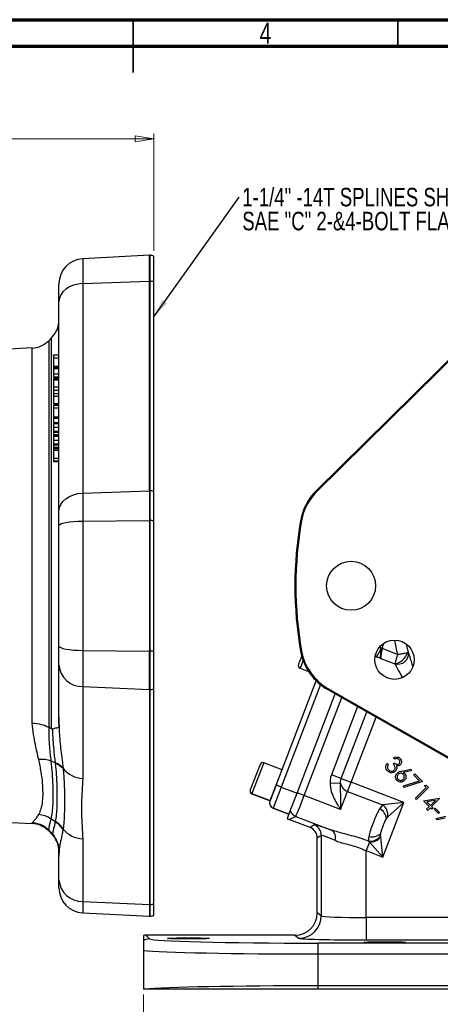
# Model space of a CAD drawing. Header units: inches. Extents: x 0.6 to 16.3, y 0.2 to 11.5.
# Tile 7 of 8: x 7.6 to 10.7, y 4.2 to 11.5. Entities that reach past the tile are written whole.
import ezdxf

# ---------------------------------------------------------------- set-up
doc = ezdxf.new("R2010")
doc.units = ezdxf.units.IN
doc.header["$MEASUREMENT"] = 0
doc.styles.add('SLDTEXTSTYLE0', font='TXT', dxfattribs={"width": 0.75})
doc.dimstyles.new('SLDDIMSTYLE1', dxfattribs={"dimtxt": 0.137795, "dimasz": 0.14, "dimexe": 0, "dimexo": 0.0625, "dimgap": 0.034449, "dimtad": 0, "dimdec": 1, "dimlfac": 1.5, "dimrnd": 1e-09, "dimzin": 12, "dimdsep": 46, "dimtxsty": 'SLDTEXTSTYLE0', "dimblk1": 'CLOSED', "dimblk2": 'CLOSED', "dimsah": 1, "dimcen": 0.09, "dimadec": 0, "dimazin": 3, "dimtfac": 1, "dimtdec": 1, "dimtofl": 0, "dimtmove": 0, "dimatfit": 3, "dimldrblk": 'CLOSED', "dimfxl": 0, "dimfrac": 2, "dimtolj": 1, "dimtzin": 12, "dimarcsym": 0})
doc.dimstyles.new('SLDDIMSTYLE2', dxfattribs={"dimtxt": 0.137795, "dimasz": 0.14, "dimexe": 0, "dimexo": 0.0625, "dimgap": 0.034449, "dimtad": 0, "dimdec": 1, "dimlfac": 1.5, "dimrnd": 1e-09, "dimzin": 12, "dimdsep": 46, "dimtxsty": 'SLDTEXTSTYLE0', "dimblk1": 'CLOSED', "dimblk2": 'CLOSED', "dimsah": 1, "dimcen": 0.09, "dimadec": 0, "dimazin": 3, "dimtfac": 1, "dimtofl": 0, "dimtmove": 0, "dimatfit": 3, "dimldrblk": 'CLOSED', "dimfxl": 0, "dimfrac": 2, "dimtolj": 1, "dimtzin": 12, "dimarcsym": 0})
doc.dimstyles.new('SLDDIMSTYLE6', dxfattribs={"dimtxt": 0.18, "dimasz": 0.14, "dimexe": 0, "dimexo": 0.0625, "dimgap": 0, "dimtad": 0, "dimtih": 1, "dimtoh": 1, "dimdec": 0, "dimrnd": 1e-09, "dimzin": 0, "dimdsep": 46, "dimtxsty": 'Standard', "dimsah": 1, "dimcen": 0.09, "dimadec": 0, "dimazin": 0, "dimtfac": 0.14, "dimtdec": 0, "dimtofl": 0, "dimtmove": 0, "dimatfit": 3, "dimfxl": 0, "dimfrac": 2, "dimtolj": 1, "dimtzin": 0, "dimarcsym": 0})

# ---------------------------------------------------------------- blocks, each defined once
blk = doc.blocks.new('_Closed')
at = {"color": 0, "linetype": 'ByBlock', "lineweight": -2}
for p, q in [((-1, 0.166667), (0, 0)), ((-1, 0.166667), (-1, -0.166667)), ((0, 0), (-1, -0.166667)), ((0, 0), (-1, 0))]:
    blk.add_line(p, q, dxfattribs=at)
blk = doc.blocks.new('_D_2')
at = {"color": 7, "linetype": 'Continuous', "lineweight": 0}
for p, q in [((11.6263, 4.7006), (11.6263, 3.0417)), ((8.5396, 4.2466), (8.5396, 3.0417)), ((10.1906, 3.2795), (10.1486, 3.2795)), ((10.1486, 3.2795), (10.1486, 3.0608)), ((10.4961, 3.2795), (10.538, 3.2795)), ((10.538, 3.2795), (10.538, 3.0608)), ((8.5396, 3.0811), (10.0278, 3.0811)), ((11.6263, 3.0811), (10.6589, 3.0811)), ((10.1486, 3.0608), (10.1906, 3.0608)), ((10.538, 3.0608), (10.4961, 3.0608))]:
    blk.add_line(p, q, dxfattribs=at)
at = {"color": 7, "linetype": 'Continuous', "lineweight": 18, "xscale": 0.14, "yscale": 0.14, "rotation": 180.0000000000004}
blk.add_blockref('_Closed', (8.5396, 3.0811, -0.7852), dxfattribs=at)
at = {"color": 7, "linetype": 'Continuous', "lineweight": 18, "xscale": 0.14, "yscale": 0.14}
blk.add_blockref('_Closed', (11.6263, 3.0811, -0.7852), dxfattribs=at)
at = {"color": 7, "linetype": 'Continuous', "lineweight": 18, "char_height": 0.1378, "attachment_point": 1, "style": 'SLDTEXTSTYLE0'}
for s, insert in [('118', (10.1906, 3.2384)), ('4.6', (10.2161, 3.0323))]:
    blk.add_mtext(s, dxfattribs=dict(at, insert=insert))
blk = doc.blocks.new('_D_6')
at = {"color": 7, "linetype": 'Continuous', "lineweight": 0}
for p, q in [((6.2256, 10.8085), (6.1837, 10.8085)), ((6.1837, 10.8085), (6.1837, 10.5897)), ((6.5311, 10.8085), (6.5731, 10.8085)), ((6.5731, 10.8085), (6.5731, 10.5897)), ((4.3528, 10.4072), (4.3528, 10.6494)), ((8.6181, 9.7759), (8.6181, 10.6494)), ((4.3528, 10.61), (6.0628, 10.61)), ((6.1837, 10.5897), (6.2256, 10.5897)), ((6.5731, 10.5897), (6.5311, 10.5897)), ((8.6181, 10.61), (6.6939, 10.61))]:
    blk.add_line(p, q, dxfattribs=at)
at = {"color": 7, "linetype": 'Continuous', "lineweight": 18, "xscale": 0.14, "yscale": 0.14, "rotation": 180.0000000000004}
blk.add_blockref('_Closed', (4.3528, 10.61), dxfattribs=at)
at = {"color": 7, "linetype": 'Continuous', "lineweight": 18, "xscale": 0.14, "yscale": 0.14}
blk.add_blockref('_Closed', (8.6181, 10.61), dxfattribs=at)
at = {"color": 7, "linetype": 'Continuous', "lineweight": 18, "char_height": 0.1378, "attachment_point": 1, "style": 'SLDTEXTSTYLE0'}
for s, insert in [('163', (6.2256, 10.7674)), ('6.4', (6.2511, 10.5612))]:
    blk.add_mtext(s, dxfattribs=dict(at, insert=insert))
blk = doc.blocks.new('SW_NOTE_0_2')
at = {"color": 0, "linetype": 'Continuous', "lineweight": 0, "char_height": 0.137795, "attachment_point": 1, "style": 'SLDTEXTSTYLE0'}
for s, insert in [('1-1/4" -14T SPLINES SHAFT', (0.0233, 0.0689)), ('SAE "C" 2-&4-BOLT FLANGE', (0.0233, -0.1092))]:
    blk.add_mtext(s, dxfattribs=dict(at, insert=insert))

msp = doc.modelspace()

# ---------------------------------------------------------------- linework, layer by layer
at = {"color": 7, "linetype": 'Continuous', "lineweight": 70}
for p, q in [((0.5906, 11.4961), (16.3386, 11.4961)), ((0.7874, 11.2992), (16.1417, 11.2992))]:
    msp.add_line(p, q, dxfattribs=at)
at = {"color": 7, "linetype": 'Continuous', "lineweight": 35}
for p, q in [((8.4646, 11.4961), (8.4646, 11.1024)), ((8.4646, 11.2992), (8.4646, 11.4961)), ((10.4331, 11.2992), (10.4331, 11.4961))]:
    msp.add_line(p, q, dxfattribs=at)
at = {"color": 7, "linetype": 'Continuous', "lineweight": 25}
for p, q in [((8.5848, 9.7439), (8.0883, 9.7179)), ((8.589, 9.7437), (8.5848, 9.7439)), ((8.5848, 9.5516), (8.5848, 9.7439)), ((8.6181, 9.5464), (8.6181, 9.7365)), ((7.9114, 9.4005), (7.9114, 9.5314)), ((8.0883, 9.5331), (8.5848, 9.5516)), ((8.0883, 9.5331), (8.0883, 7.9746)), ((8.5848, 7.9931), (8.5848, 9.5516)), ((8.589, 9.5515), (8.5848, 9.5516)), ((8.589, 7.9929), (8.589, 9.5515)), ((8.6181, 7.9878), (8.6181, 9.5464)), ((9.8254, 7.9931), (11.4041, 9.5516)), ((9.8256, 7.9929), (11.4043, 9.5515)), ((9.8306, 7.9878), (11.4093, 9.5464)), ((7.9114, 7.8419), (7.9114, 9.4005)), ((7.8568, 9.13), (7.8355, 9.1087)), ((7.7132, 9.0543), (7.4339, 9.0396)), ((7.9114, 8.9999), (7.8714, 8.9999)), ((7.8714, 8.9815), (7.9114, 8.9815)), ((7.8714, 8.9201), (7.9114, 8.9201)), ((7.8714, 8.9201), (7.8714, 8.915)), ((7.9114, 8.9091), (7.8714, 8.9091)), ((7.8714, 8.9026), (7.9114, 8.9026)), ((7.8714, 8.9026), (7.8714, 8.862)), ((7.8714, 8.862), (7.9114, 8.862)), ((7.8714, 8.8409), (7.9114, 8.8409)), ((7.8714, 8.837), (7.9114, 8.837)), ((7.9114, 8.8251), (7.8714, 8.8251)), ((7.8714, 8.8168), (7.9114, 8.8168)), ((7.8714, 8.8168), (7.8714, 8.7656)), ((7.8714, 8.7656), (7.9114, 8.7656)), ((7.8714, 8.7414), (7.9114, 8.7414)), ((7.9114, 8.7138), (7.8714, 8.7138)), ((7.8714, 8.6969), (7.9114, 8.6969)), ((7.8714, 8.6409), (7.9114, 8.6409)), ((7.8714, 8.6377), (7.9114, 8.6377)), ((7.9114, 8.6268), (7.8714, 8.6268)), ((7.8714, 8.6092), (7.9114, 8.6092)), ((7.8714, 8.5428), (7.9114, 8.5428)), ((7.8714, 8.5325), (7.9114, 8.5325)), ((7.9114, 8.4972), (7.8714, 8.4972)), ((7.8714, 8.4929), (7.9114, 8.4929)), ((7.8714, 8.4647), (7.9114, 8.4647)), ((7.8714, 8.4647), (7.8714, 8.4349)), ((7.9114, 8.4336), (7.8714, 8.4336)), ((7.8714, 8.4295), (7.9114, 8.4295)), ((7.8714, 8.4109), (7.9114, 8.4109)), ((7.8714, 8.4024), (7.9114, 8.4024)), ((7.9114, 8.4021), (7.8714, 8.4021)), ((7.8714, 8.3978), (7.9114, 8.3978)), ((7.8714, 8.3963), (7.8714, 8.3902)), ((7.8714, 8.3696), (7.9114, 8.3696)), ((7.8714, 8.3696), (7.8714, 8.3398)), ((7.9114, 8.3384), (7.8714, 8.3384)), ((7.8714, 8.3344), (7.9114, 8.3344)), ((7.8714, 8.3158), (7.9114, 8.3158)), ((7.8714, 8.3072), (7.9114, 8.3072)), ((7.8714, 8.3072), (7.8714, 8.2951)), ((7.8714, 8.2951), (7.9114, 8.2951)), ((7.8714, 8.2951), (7.8714, 8.2342)), ((7.8714, 8.2342), (7.9114, 8.2342)), ((7.8714, 8.2139), (7.9114, 8.2139)), ((7.8714, 8.2098), (7.9114, 8.2098)), ((8.0883, 7.9746), (8.5848, 7.9931)), ((8.5848, 7.9931), (8.5848, 7.7707)), ((8.589, 7.9929), (8.5848, 7.9931)), ((8.589, 7.7707), (8.589, 7.9929)), ((8.6181, 7.7694), (8.6181, 7.9878)), ((9.8256, 7.9929), (9.8254, 7.9931)), ((9.8306, 7.9878), (9.8256, 7.9929)), ((8.0883, 7.9746), (8.0883, 7.7662)), ((7.9114, 7.7338), (7.9114, 7.8419)), ((8.0883, 7.7662), (8.5848, 7.7707)), ((8.0883, 7.7662), (8.0883, 6.8051)), ((8.5848, 7.7707), (8.5848, 6.8006)), ((8.589, 7.7707), (8.5848, 7.7707)), ((8.589, 6.8006), (8.589, 7.7707)), ((8.6181, 6.8019), (8.6181, 7.7694)), ((9.709, 7.7707), (9.7088, 7.7707)), ((9.709, 7.7707), (9.716, 7.7694)), ((7.9114, 6.8375), (7.9114, 7.7338)), ((7.9114, 6.6978), (7.9114, 6.8375)), ((10.3076, 6.8212), (10.3158, 6.8189)), ((10.4298, 6.7751), (10.3158, 6.8189)), ((8.0883, 6.8051), (8.5848, 6.8006)), ((8.0883, 6.8051), (8.0883, 6.5358)), ((8.589, 6.8006), (8.5848, 6.8006)), ((8.5848, 6.5132), (8.5848, 6.8006)), ((8.589, 6.5134), (8.589, 6.8006)), ((8.6181, 6.5197), (8.6181, 6.8019)), ((9.709, 6.8006), (9.7088, 6.8006)), ((9.709, 6.8006), (9.716, 6.8019)), ((10.3045, 6.7456), (10.4091, 6.7054)), ((7.9114, 6.3088), (7.9114, 6.6978)), ((9.705, 6.6725), (9.7687, 6.6481)), ((9.7053, 6.6733), (9.7679, 6.6492)), ((8.0883, 6.5358), (8.5848, 6.5132)), ((8.0883, 6.5358), (8.0883, 5.8535)), ((8.6181, 4.9213), (8.6181, 6.5197)), ((9.5268, 5.8028), (9.8247, 6.5789)), ((9.9113, 6.5134), (9.9149, 6.5197)), ((12.7205, 4.9213), (9.9149, 6.5197)), ((8.589, 6.5134), (8.5848, 6.5132)), ((8.5848, 6.5132), (8.5848, 4.9149)), ((8.589, 4.9151), (8.589, 6.5134)), ((9.6824, 5.7431), (9.966, 6.482)), ((9.9113, 6.5134), (9.9112, 6.5132)), ((9.9112, 6.5132), (12.7168, 4.9149)), ((12.7169, 4.9151), (9.9113, 6.5134)), ((7.8568, 6.2207), (7.8355, 6.233)), ((10.4086, 5.996), (10.3996, 6.005)), ((7.8864, 5.968), (7.8522, 5.9818)), ((9.4077, 5.9577), (9.3346, 5.7673)), ((9.571, 5.9179), (9.4353, 5.97)), ((10.3523, 5.9636), (10.361, 5.9549)), ((10.3982, 5.9604), (10.4063, 5.9685)), ((7.942, 5.9315), (7.9427, 5.9256)), ((10.0118, 5.8522), (9.9387, 5.8802)), ((10.4622, 5.9077), (10.5293, 5.9209)), ((10.5318, 5.9089), (10.4716, 5.8965)), ((10.5293, 5.9209), (10.5318, 5.9089)), ((10.5511, 5.8778), (10.5595, 5.8862)), ((10.5936, 5.8353), (10.5511, 5.8778)), ((10.5595, 5.8862), (10.6157, 5.83)), ((9.5268, 5.8028), (9.4826, 5.6876)), ((9.5641, 5.7885), (9.5044, 5.6328)), ((9.5641, 5.7885), (9.6824, 5.7431)), ((10.0058, 5.8183), (9.9278, 5.8152)), ((10.0118, 5.8522), (10.0848, 5.8241)), ((10.0589, 5.7565), (10.0848, 5.8241)), ((10.4769, 5.6736), (10.0848, 5.8241)), ((10.4739, 5.7975), (10.5936, 5.8353)), ((10.4774, 5.7865), (10.4739, 5.7975)), ((10.6157, 5.83), (10.4774, 5.7865)), ((10.5624, 5.7061), (10.6423, 5.786)), ((10.6598, 5.7859), (10.5712, 5.6973)), ((10.6284, 5.8), (10.6424, 5.8033)), ((10.6423, 5.786), (10.6284, 5.8)), ((10.6424, 5.8033), (10.6598, 5.7859)), ((9.3466, 5.7389), (9.4823, 5.6868)), ((9.3469, 5.7397), (9.4826, 5.6876)), ((9.6226, 5.5874), (9.6824, 5.7431)), ((9.7353, 5.7254), (9.6833, 5.7454)), ((10.0069, 5.6211), (9.7353, 5.7254)), ((10.0069, 5.6211), (10.0589, 5.7565)), ((10.0589, 5.7565), (10.3183, 5.6569)), ((10.3183, 5.6569), (10.2971, 5.6298)), ((10.4769, 5.6736), (10.3183, 5.6569)), ((10.3211, 5.2676), (10.4769, 5.6736)), ((10.3583, 5.567), (10.4769, 5.6736)), ((10.5712, 5.6973), (10.5624, 5.7061)), ((10.6235, 5.6861), (10.7432, 5.707)), ((10.6659, 5.6437), (10.6235, 5.6861)), ((10.6453, 5.6231), (10.6659, 5.6437)), ((10.7113, 5.6892), (10.6483, 5.6783)), ((10.6483, 5.6783), (10.6744, 5.6522)), ((10.6744, 5.6522), (10.7113, 5.6892)), ((10.745, 5.7052), (10.6832, 5.6434)), ((10.6832, 5.6434), (10.694, 5.6326)), ((10.7432, 5.707), (10.745, 5.7052)), ((9.5044, 5.6328), (9.5041, 5.6321)), ((9.6223, 5.5867), (9.5041, 5.6321)), ((9.5044, 5.6328), (9.6226, 5.5874)), ((9.6226, 5.5874), (9.6098, 5.554)), ((9.6218, 5.5482), (9.6729, 5.5709)), ((9.6226, 5.5873), (9.6226, 5.5874)), ((9.6729, 5.5709), (9.9385, 5.469)), ((10.6541, 5.6143), (10.6453, 5.6231)), ((10.6747, 5.6349), (10.6541, 5.6143)), ((10.6855, 5.6241), (10.6747, 5.6349)), ((10.694, 5.6326), (10.6855, 5.6241)), ((10.7023, 5.6255), (10.7096, 5.6328)), ((10.7354, 5.5923), (10.7023, 5.6255)), ((10.7096, 5.6328), (10.7428, 5.5997)), ((10.7142, 5.5542), (10.7881, 5.5716)), ((10.7428, 5.5997), (10.7354, 5.5923)), ((7.4339, 5.5317), (7.7132, 5.5171)), ((7.8864, 5.5294), (7.8522, 5.5519)), ((9.7796, 5.4876), (9.6218, 5.5482)), ((9.8091, 5.5079), (9.7796, 5.4876)), ((10.7245, 5.5439), (10.7142, 5.5542)), ((10.7849, 5.5579), (10.7245, 5.5439)), ((7.8355, 5.4685), (7.8568, 5.4473)), ((7.8355, 5.4626), (7.8568, 5.4413)), ((7.9427, 5.4767), (7.942, 5.4727)), ((9.833, 5.4099), (9.8625, 5.4301)), ((9.8625, 5.4301), (9.8625, 4.8312)), ((10.3043, 5.4262), (10.3056, 5.444)), ((10.3052, 5.4176), (10.3043, 5.4262)), ((8.0883, 5.4045), (8.0883, 4.9375)), ((9.833, 4.8533), (9.833, 5.4099)), ((10.2202, 5.3798), (10.1956, 5.3158)), ((10.2144, 5.3862), (10.2202, 5.3798)), ((10.2202, 5.3798), (10.3211, 5.2676)), ((10.3211, 5.2676), (10.3052, 5.4176)), ((7.9114, 5.0994), (7.9114, 5.2732)), ((10.1956, 5.3158), (10.3211, 5.2676)), ((10.1956, 4.8186), (10.1956, 5.3158)), ((7.9114, 5.0399), (7.9114, 5.0994)), ((8.0883, 4.9375), (8.5848, 4.9149)), ((8.589, 4.9151), (8.5848, 4.9149)), ((8.5848, 4.9149), (8.5848, 4.8275)), ((8.6181, 4.8348), (8.6181, 4.9213)), ((8.0883, 4.8535), (8.5848, 4.8275)), ((9.8625, 4.8312), (9.833, 4.8533)), ((8.5848, 4.8275), (8.589, 4.8277)), ((10.1956, 4.8186), (10.1956, 4.652)), ((11.0012, 4.8186), (10.1956, 4.8186)), ((8.5396, 4.6845), (8.5396, 4.645)), ((8.5856, 4.6597), (8.5585, 4.6868)), ((9.6664, 4.6868), (8.5585, 4.6868)), ((9.6664, 4.6868), (9.6959, 4.6646)), ((13.4075, 4.6277), (9.8385, 4.6277)), ((9.8385, 4.5477), (9.8385, 4.6277)), ((10.1956, 4.652), (10.9212, 4.652)), ((8.5396, 4.5731), (8.5396, 4.2859)), ((9.8385, 4.5477), (13.4075, 4.5477)), ((9.8385, 4.3103), (9.8385, 4.5477)), ((8.5506, 4.2859), (8.5396, 4.2859)), ((9.8385, 4.2859), (9.8385, 4.3103)), ((13.4075, 4.3103), (9.8385, 4.3103)), ((13.4075, 4.2859), (9.8385, 4.2859))]:
    msp.add_line(p, q, dxfattribs=at)
at = {"color": 8, "linetype": 'Continuous', "lineweight": 25}
for p, q in [((8.589, 9.5515), (8.589, 9.7437)), ((8.0883, 9.7179), (8.0883, 9.5331)), ((7.8355, 9.1087), (7.8355, 6.233)), ((7.8568, 6.2207), (7.8568, 9.13)), ((7.7132, 6.2644), (7.7132, 9.0543)), ((10.3076, 6.8212), (10.2967, 6.8304)), ((10.3158, 6.8189), (10.3271, 6.8581)), ((10.5122, 6.7889), (10.4976, 6.8505)), ((10.2662, 6.7622), (10.2745, 6.7581)), ((9.7053, 6.6733), (9.705, 6.6725)), ((9.7274, 6.731), (9.7053, 6.6733)), ((9.8566, 6.5504), (9.5641, 5.7885)), ((9.7353, 5.7254), (10.015, 6.4541)), ((10.1332, 6.3868), (9.9387, 5.8802)), ((10.0118, 5.8522), (10.202, 6.3476)), ((10.0848, 5.8241), (10.2707, 6.3084)), ((9.4353, 5.97), (9.3469, 5.7397)), ((9.3469, 5.7397), (9.3466, 5.7389)), ((7.7132, 5.5171), (7.7132, 5.5235)), ((7.8355, 5.4685), (7.8355, 5.4626)), ((7.8568, 5.4413), (7.8568, 5.4473)), ((8.0883, 4.9375), (8.0883, 4.8535)), ((8.589, 4.8277), (8.589, 4.9151))]:
    msp.add_line(p, q, dxfattribs=at)
at = {"color": 7, "linetype": 'Continuous', "lineweight": 25, "flags": 128}
for points in [[(8.0883, 9.5331), (8.0533, 9.5294), (8.02, 9.5211), (7.9894, 9.5084), (7.9627, 9.4919), (7.9409, 9.4721), (7.9247, 9.4497), (7.9148, 9.4255), (7.9114, 9.4005)], [(7.9114, 7.8419), (7.9148, 7.867), (7.9247, 7.8911), (7.9409, 7.9135), (7.9627, 7.9334), (7.9894, 7.9499), (8.02, 7.9626), (8.0533, 7.9709), (8.0883, 7.9746)], [(7.9114, 7.7338), (7.9148, 7.7399), (7.9247, 7.7458), (7.9409, 7.7513), (7.9627, 7.7561), (7.9894, 7.7602), (8.02, 7.7633), (8.0533, 7.7653), (8.0883, 7.7662)], [(7.9114, 6.8375), (7.9148, 6.8314), (7.9247, 6.8255), (7.9409, 6.82), (7.9627, 6.8152), (7.9894, 6.8111), (8.02, 6.8081), (8.0533, 6.806), (8.0883, 6.8051)]]:
    msp.add_lwpolyline(points, dxfattribs=at)
at = {"color": 7, "linetype": 'Continuous', "lineweight": 25}
for centre, radius in [((10.0843, 7.2857), 0.1823), ((10.407, 6.7359), 0.146)]:
    msp.add_circle(centre, radius, dxfattribs=at)
for centre, radius, start, end in [((8.5848, 9.6638), 0.08, 65.37568, 87), ((8.0981, 9.5314), 0.1867, 93, 180), ((8.5852, 9.4444), 0.1072, 72.14208, 88.0105), ((7.7248, 9.262), 0.1867, 315, 0), ((7.7035, 9.2407), 0.1867, 273, 315), ((8.5852, 7.8858), 0.1072, 72.14208, 88.0105), ((10.1158, 7.6989), 0.4133, 134.63194, 170), ((10.1158, 7.6989), 0.4131, 134.63194, 170), ((10.1158, 7.6989), 0.4059, 134.63194, 170), ((8.5857, 7.3521), 0.4186, 85.55865, 89.55228), ((12.4597, 7.2857), 2.7933, 170, 190), ((12.4597, 7.2857), 2.7931, 170, 190), ((12.4597, 7.2857), 2.7859, 170, 190), ((9.8851, 7.0021), 0.4596, 327.9309, 336.82233), ((8.5857, 7.2193), 0.4186, 270.44772, 274.44135), ((10.1158, 6.8724), 0.4133, 190, 240.32944), ((10.1158, 6.8724), 0.4131, 190, 240.32944), ((10.1158, 6.8724), 0.4059, 190, 240.32944), ((10.394, 6.8154), 0.111, 277.81046, 345.46101), ((10.4299, 6.7844), 0.0824, 255.95677, 3.12689), ((8.0852, 6.7101), 0.1742, 184.02809, 271.01655), ((9.7126, 6.6924), 0.0213, 159, 249), ((9.7129, 6.6932), 0.0213, 159, 249), ((8.585, 6.6033), 0.0899, 272.52068, 291.59528), ((7.8352, 5.8223), 0.1491, 43.88353, 69.6623), ((9.4276, 5.9501), 0.0213, 69, 159), ((8.0936, 6.0473), 0.1939, 218.87815, 268.42866), ((-0.1951, -19.6073), 27.2064, 68.97894, 69.06318), ((10.0862, 5.8336), 0.0818, 190.76509, 250.50066), ((9.3542, 5.7588), 0.0213, 159, 249), ((9.3545, 5.7596), 0.0213, 159, 249), ((9.5184, 5.6694), 0.04, 159, 249), ((9.5187, 5.6702), 0.04, 159, 249), ((10.2613, 5.5776), 0.0977, 353.75158, 54.24842), ((9.7017, 5.6456), 0.08, 207.59422, 248.92282), ((10.2488, 5.5433), 0.099, 5.52242, 60.84324), ((7.7035, 5.3306), 0.1867, 45, 87), ((7.7806, 5.3711), 0.1934, 33.06483, 56.59805), ((9.7791, 5.4301), 0.0834, 0.05219, 68.94781), ((7.7248, 5.3093), 0.1867, 0, 45), ((8.0936, 5.5984), 0.1939, 218.88197, 268.42846), ((9.9013, 5.412), 0.068, 342.18161, 56.84741), ((10.225, 5.4833), 0.0977, 263.75555, 324.25866), ((10.2387, 5.5171), 0.099, 257.15676, 312.47758), ((10.224, 5.4857), 0.106, 267.95385, 320.04615), ((8.0852, 5.1117), 0.1742, 184.02809, 271.01655), ((8.0981, 5.0399), 0.1867, 180, 267), ((8.585, 5.0049), 0.0899, 272.52068, 291.59528), ((8.5848, 4.9076), 0.08, 273, 294.62432), ((9.6957, 4.8314), 0.1668, 270.06892, 359.94636), ((8.5857, 4.5796), 0.08, 90.04245, 125.20579)]:
    msp.add_arc(centre, radius, start, end, dxfattribs=at)
at = {"color": 8, "linetype": 'Continuous', "lineweight": 25}
msp.add_arc((12.4597, 7.2857), 2.0931, 191.12109, 194.11826, dxfattribs=at)
at = {"color": 7, "linetype": 'Continuous', "lineweight": 25}
for centre, major_axis, ratio, start_param, end_param in [((10.3213, 6.8168), (0.0162, 0.083), 0.068016, 1.558839, 2.613717), ((9.7325, 5.7265), (0.0597, 0.1556), 0.018159, 3.176499, 4.712389), ((9.6506, 5.6229), (-0.0732, -0.0326), 0.998783, 0.618044, 0.784789), ((10.2255, 5.3475), (0.4166, -0.1601), 0.032596, 2.343173, 3.119213), ((9.7496, 5.4098), (-0.0687, -0.0472), 0.999103, 2.539873, 3.743313), ((10.1956, 5.2698), (0.3333, -0.1602), 0.037993, 2.348907, 3.124947), ((9.6662, 4.8535), (0.1335, -0.1001), 0.999049, 5.356262, 6.926144), ((10.1956, 4.8317), (0.3333, 0), 0.039279, 3.176499, 4.712389), ((8.5586, 4.6067), (0.0566, -0.0566), 0.999315, 2.356537, 2.595912), ((9.8385, 4.6605), (1.2533, 0), 0.026186, 3.167773, 4.712389), ((10.1956, 4.6651), (0.5, 0), 0.026186, 3.176499, 4.712389), ((9.8385, 4.5805), (1.3333, 0), 0.024615, 3.369097, 4.712389), ((9.8385, 4.2774), (1.3333, 0), 0.024615, 1.570796, 2.880021)]:
    msp.add_ellipse(centre, major_axis=major_axis, ratio=ratio, start_param=start_param, end_param=end_param, dxfattribs=at)
for centre in [(8.8763, 4.6628), (10.335, 4.6344)]:
    msp.add_ellipse(centre, major_axis=(0.1562, 0), ratio=0.026186, dxfattribs=at)
for points, knots in [([(7.8714, 8.9996), (7.8714, 8.9997), (7.8714, 9.0003), (7.8714, 8.9967), (7.8714, 8.9878), (7.8714, 8.9815)], [0, 0, 0, 0, 0.03737, 0.325441, 1, 1, 1, 1]), ([(7.8714, 8.9815), (7.8714, 8.9767), (7.8714, 8.9669), (7.8714, 8.949), (7.8714, 8.9321), (7.8714, 8.9241), (7.8714, 8.9201)], [0, 0, 0, 0, 0.280585, 0.56015, 0.779992, 1, 1, 1, 1]), ([(7.8714, 8.9088), (7.8714, 8.9089), (7.8714, 8.9095), (7.8714, 8.9069), (7.8714, 8.9041), (7.8714, 8.9026)], [0, 0, 0, 0, 0.090495, 0.544209, 1, 1, 1, 1]), ([(7.8714, 8.862), (7.8714, 8.8604), (7.8714, 8.8571), (7.8714, 8.851), (7.8714, 8.845), (7.8714, 8.8423), (7.8714, 8.8409)], [0, 0, 0, 0, 0.280974, 0.56012, 0.77959, 1, 1, 1, 1]), ([(7.8714, 8.8409), (7.8714, 8.8394), (7.8714, 8.8371), (7.8714, 8.8374), (7.8714, 8.8375)], [0, 0, 0, 0, 0.66631, 1, 1, 1, 1]), ([(7.8714, 8.8251), (7.8714, 8.8251), (7.8714, 8.8253), (7.8714, 8.823), (7.8714, 8.8196), (7.8714, 8.8168)], [0, 0, 0, 0, 0.023703, 0.21967, 1, 1, 1, 1]), ([(7.8714, 8.7722), (7.8714, 8.7664), (7.8714, 8.7559), (7.8714, 8.7549), (7.8714, 8.7545)], [0, 0, 0, 0, 0.548335, 1, 1, 1, 1]), ([(7.8714, 8.7656), (7.8714, 8.7621), (7.8714, 8.7577), (7.8714, 8.7507), (7.8714, 8.746), (7.8714, 8.7433), (7.8714, 8.7414)], [0, 0, 0, 0, 0.499035, 0.624608, 0.750092, 1, 1, 1, 1]), ([(7.8714, 8.7414), (7.8714, 8.7393), (7.8714, 8.7349), (7.8714, 8.7334), (7.8714, 8.7277), (7.8714, 8.719), (7.8714, 8.7129)], [0, 0, 0, 0, 0.184755, 0.372107, 0.559378, 1, 1, 1, 1]), ([(7.8714, 8.7137), (7.8714, 8.7134), (7.8714, 8.7126), (7.8714, 8.7033), (7.8714, 8.6969)], [0, 0, 0, 0, 0.315308, 1, 1, 1, 1]), ([(7.8714, 8.6969), (7.8714, 8.6925), (7.8714, 8.6837), (7.8714, 8.668), (7.8714, 8.6526), (7.8714, 8.6448), (7.8714, 8.6409)], [0, 0, 0, 0, 0.280767, 0.561182, 0.781249, 1, 1, 1, 1]), ([(7.8714, 8.6255), (7.8714, 8.6257), (7.8714, 8.6264), (7.8714, 8.6166), (7.8714, 8.6092)], [0, 0, 0, 0, 0.252021, 1, 1, 1, 1]), ([(7.8714, 8.6092), (7.8714, 8.604), (7.8714, 8.5936), (7.8714, 8.5746), (7.8714, 8.556), (7.8714, 8.5472), (7.8714, 8.5428)], [0, 0, 0, 0, 0.280826, 0.560464, 0.780181, 1, 1, 1, 1]), ([(7.8714, 8.5985), (7.8714, 8.598), (7.8714, 8.5937), (7.8714, 8.5903), (7.8714, 8.5874)], [0, 0, 0, 0, 0.122455, 1, 1, 1, 1]), ([(7.8714, 8.5428), (7.8714, 8.5404), (7.8714, 8.5355), (7.8714, 8.5321), (7.8714, 8.533), (7.8714, 8.5332)], [0, 0, 0, 0, 0.424555, 0.848901, 1, 1, 1, 1]), ([(7.8714, 8.5349), (7.8714, 8.5303), (7.8714, 8.5212), (7.8714, 8.509), (7.8714, 8.5036), (7.8714, 8.5023)], [0, 0, 0, 0, 0.430192, 0.859606, 1, 1, 1, 1]), ([(7.8714, 8.4929), (7.8714, 8.4907), (7.8714, 8.4861), (7.8714, 8.4758), (7.8714, 8.4689), (7.8714, 8.4647)], [0, 0, 0, 0, 0.278072, 0.557927, 1, 1, 1, 1]), ([(7.8714, 8.4333), (7.8714, 8.4333), (7.8714, 8.4333), (7.8714, 8.4309), (7.8714, 8.4295)], [0, 0, 0, 0, 0.39791, 1, 1, 1, 1]), ([(7.8714, 8.4295), (7.8714, 8.428), (7.8714, 8.425), (7.8714, 8.4195), (7.8714, 8.4145), (7.8714, 8.4121), (7.8714, 8.4109)], [0, 0, 0, 0, 0.28023, 0.559752, 0.779894, 1, 1, 1, 1]), ([(7.8714, 8.4109), (7.8714, 8.4087), (7.8714, 8.4046), (7.8714, 8.4031), (7.8714, 8.4024)], [0, 0, 0, 0, 0.558188, 1, 1, 1, 1]), ([(7.8714, 8.3978), (7.8714, 8.3955), (7.8714, 8.391), (7.8714, 8.3806), (7.8714, 8.3738), (7.8714, 8.3696)], [0, 0, 0, 0, 0.278072, 0.557927, 1, 1, 1, 1]), ([(7.8714, 8.3381), (7.8714, 8.3381), (7.8714, 8.3382), (7.8714, 8.3358), (7.8714, 8.3344)], [0, 0, 0, 0, 0.39791, 1, 1, 1, 1]), ([(7.8714, 8.3344), (7.8714, 8.3329), (7.8714, 8.3299), (7.8714, 8.3244), (7.8714, 8.3193), (7.8714, 8.317), (7.8714, 8.3158)], [0, 0, 0, 0, 0.2802301, 0.5597524, 0.7798939, 1, 1, 1, 1]), ([(7.8714, 8.3158), (7.8714, 8.3135), (7.8714, 8.3095), (7.8714, 8.3079), (7.8714, 8.3072)], [0, 0, 0, 0, 0.558188, 1, 1, 1, 1]), ([(7.8714, 8.2342), (7.8714, 8.2301), (7.8714, 8.2228), (7.8714, 8.2166), (7.8714, 8.2139)], [0, 0, 0, 0, 0.56181, 1, 1, 1, 1]), ([(7.8714, 8.2139), (7.8714, 8.2125), (7.8714, 8.2101), (7.8714, 8.2101), (7.8714, 8.2101)], [0, 0, 0, 0, 0.582291, 1, 1, 1, 1]), ([(10.3045, 6.7456), (10.3045, 6.7457), (10.3044, 6.7459), (10.3043, 6.7476), (10.3041, 6.7514), (10.3041, 6.7624), (10.3051, 6.7825), (10.3069, 6.8055), (10.3075, 6.8186), (10.3076, 6.8212)], [0, 0, 0, 0, 0.004059, 0.014675, 0.106497, 0.221319, 0.565606, 0.911316, 1, 1, 1, 1]), ([(9.7178, 6.7655), (9.7172, 6.764), (9.7142, 6.7561), (9.7094, 6.7436), (9.7035, 6.7282), (9.6988, 6.7159), (9.6942, 6.7041), (9.6935, 6.7021), (9.693, 6.7008)], [0, 0, 0, 0, 0.03884, 0.201747, 0.36811, 0.534473, 0.697379, 1, 1, 1, 1]), ([(10.2745, 6.7581), (10.2757, 6.7576), (10.2811, 6.7553), (10.2902, 6.7515), (10.2989, 6.7479), (10.3034, 6.746), (10.3043, 6.7456), (10.3045, 6.7456)], [0, 0, 0, 0, 0.1131466, 0.55018, 0.9074407, 0.987255, 1, 1, 1, 1]), ([(10.4298, 6.7751), (10.4298, 6.775), (10.429, 6.7723), (10.4274, 6.767), (10.4249, 6.7585), (10.4206, 6.7441), (10.4168, 6.7313), (10.4123, 6.7164), (10.4105, 6.7104), (10.4091, 6.7054)], [0, 0, 0, 0, 0.00343, 0.09677, 0.189228, 0.308603, 0.627922, 0.693581, 1, 1, 1, 1]), ([(10.4298, 6.7751), (10.4299, 6.7751), (10.4327, 6.7756), (10.4382, 6.7765), (10.4469, 6.778), (10.4618, 6.7806), (10.4748, 6.7829), (10.4902, 6.7856), (10.4964, 6.7867), (10.5014, 6.7876)], [0, 0, 0, 0, 0.0034307, 0.0967742, 0.1892353, 0.3091438, 0.6284186, 0.6935829, 1, 1, 1, 1]), ([(10.5122, 6.7889), (10.5107, 6.7889), (10.5089, 6.7888), (10.5026, 6.7878), (10.5014, 6.7876)], [0, 0, 0, 0, 0.809719, 1, 1, 1, 1]), ([(10.4091, 6.7054), (10.4091, 6.7054), (10.4095, 6.7051), (10.4097, 6.7047), (10.4099, 6.7045)], [0, 0, 0, 0, 0.209807, 1, 1, 1, 1]), ([(7.9114, 6.3088), (7.9119, 6.266), (7.9127, 6.2014), (7.9207, 6.1103), (7.9284, 6.0399), (7.9358, 5.9804), (7.9405, 5.9435), (7.942, 5.9315)], [0, 0, 0, 0, 0.337845, 0.510062, 0.68457, 0.896969, 1, 1, 1, 1]), ([(7.9114, 6.2567), (7.9114, 6.2738), (7.9114, 6.2912), (7.9114, 6.3084), (7.9114, 6.3088)], [0, 0, 0, 0, 0.97813, 1, 1, 1, 1]), ([(7.761, 5.9944), (7.7527, 6.0303), (7.7391, 6.0892), (7.7221, 6.1805), (7.7161, 6.2357), (7.7129, 6.2644)], [0, 0, 0, 0, 0.428276, 0.702636, 1, 1, 1, 1]), ([(7.8356, 6.2329), (7.8356, 6.2329), (7.8351, 6.2082), (7.8357, 6.1591), (7.8412, 6.0742), (7.848, 6.016), (7.8522, 5.9818), (7.8522, 5.9818)], [0, 0, 0, 0, 0.000004, 0.275772, 0.555579, 0.999996, 1, 1, 1, 1]), ([(7.9114, 6.2567), (7.9113, 6.2497), (7.9111, 6.2336), (7.9041, 6.2278), (7.8881, 6.2263), (7.8734, 6.2221), (7.866, 6.22)], [0, 0, 0, 0, 0.221132, 0.508807, 0.751561, 1, 1, 1, 1]), ([(7.866, 6.22), (7.8647, 6.2196), (7.8624, 6.219), (7.8591, 6.2195), (7.8573, 6.2204), (7.8568, 6.2207)], [0, 0, 0, 0, 0.484872, 0.850919, 1, 1, 1, 1]), ([(7.866, 6.2154), (7.866, 6.2154), (7.866, 6.2169), (7.866, 6.2185), (7.866, 6.22)], [0, 0, 0, 0, 0.000256, 1, 1, 1, 1]), ([(7.8864, 5.968), (7.8864, 5.968), (7.8848, 5.9806), (7.88, 6.0195), (7.8731, 6.0825), (7.8678, 6.1529), (7.8662, 6.1963), (7.866, 6.2154), (7.866, 6.2154)], [0, 0, 0, 0, 0.000004, 0.165739, 0.506466, 0.785404, 0.999996, 1, 1, 1, 1]), ([(10.3996, 6.005), (10.404, 6.0074), (10.4127, 6.0122), (10.4269, 6.0131), (10.4394, 6.0095), (10.4454, 6.0044), (10.4484, 6.0018)], [0, 0, 0, 0, 0.280367, 0.559802, 0.779809, 1, 1, 1, 1]), ([(7.7611, 5.5845), (7.7678, 5.5981), (7.7814, 5.6256), (7.7912, 5.6803), (7.7944, 5.744), (7.791, 5.8173), (7.7813, 5.9002), (7.7678, 5.9629), (7.761, 5.9944)], [0, 0, 0, 0, 0.168133, 0.337978, 0.500294, 0.664018, 0.831188, 1, 1, 1, 1]), ([(7.8522, 5.9818), (7.8522, 5.9818), (7.856, 5.9496), (7.8616, 5.8875), (7.8654, 5.8031), (7.8667, 5.7279), (7.8655, 5.6607), (7.8616, 5.6015), (7.856, 5.5674), (7.8522, 5.5519), (7.8522, 5.5519)], [0, 0, 0, 0, 0.000002, 0.168475, 0.336958, 0.498855, 0.660752, 0.830381, 0.999998, 1, 1, 1, 1]), ([(7.942, 5.9315), (7.9342, 5.9388), (7.9187, 5.9536), (7.8972, 5.9632), (7.8864, 5.968)], [0, 0, 0, 0, 0.50008, 1, 1, 1, 1]), ([(7.8871, 5.9621), (7.8868, 5.964), (7.8866, 5.966), (7.8864, 5.968), (7.8864, 5.968)], [0, 0, 0, 0, 0.999832, 1, 1, 1, 1]), ([(7.8871, 5.5326), (7.8898, 5.5492), (7.8955, 5.5831), (7.8984, 5.6439), (7.8996, 5.7138), (7.8986, 5.7934), (7.8953, 5.8767), (7.8896, 5.9355), (7.8871, 5.9621)], [0, 0, 0, 0, 0.161076, 0.329691, 0.498297, 0.675873, 0.853444, 1, 1, 1, 1]), ([(10.3554, 5.9085), (10.3517, 5.9129), (10.3444, 5.9217), (10.3418, 5.9379), (10.3453, 5.9522), (10.3499, 5.9598), (10.3523, 5.9636)], [0, 0, 0, 0, 0.279839, 0.558922, 0.779224, 1, 1, 1, 1]), ([(10.361, 5.9549), (10.3591, 5.9516), (10.3558, 5.9456), (10.3553, 5.9389), (10.3551, 5.9359)], [0, 0, 0, 0, 0.560712, 1, 1, 1, 1]), ([(10.3551, 5.9359), (10.3558, 5.9319), (10.3572, 5.9248), (10.362, 5.9194), (10.3642, 5.917)], [0, 0, 0, 0, 0.558676, 1, 1, 1, 1]), ([(10.4048, 5.915), (10.4068, 5.9176), (10.4108, 5.9226), (10.4128, 5.9323), (10.4106, 5.9463), (10.4033, 5.9546), (10.3982, 5.9604)], [0, 0, 0, 0, 0.1866723, 0.3735058, 0.5602504, 1, 1, 1, 1]), ([(10.4063, 5.9685), (10.4092, 5.966), (10.4148, 5.9611), (10.4246, 5.9573), (10.4346, 5.9573), (10.4394, 5.9609), (10.4418, 5.9627)], [0, 0, 0, 0, 0.280953, 0.561433, 0.7808, 1, 1, 1, 1]), ([(10.4397, 5.9932), (10.4373, 5.9952), (10.4324, 5.9992), (10.4208, 6.0009), (10.4133, 5.9978), (10.4086, 5.996)], [0, 0, 0, 0, 0.280108, 0.5597, 1, 1, 1, 1]), ([(10.4509, 5.9534), (10.4487, 5.9515), (10.4441, 5.9476), (10.4336, 5.9445), (10.426, 5.9459), (10.4214, 5.9467)], [0, 0, 0, 0, 0.280348, 0.560451, 1, 1, 1, 1]), ([(10.4214, 5.9467), (10.4226, 5.9434), (10.4247, 5.9375), (10.4244, 5.9313), (10.4243, 5.9286)], [0, 0, 0, 0, 0.559801, 1, 1, 1, 1]), ([(10.4418, 5.9627), (10.4437, 5.9653), (10.4475, 5.9705), (10.4474, 5.9798), (10.4447, 5.9876), (10.4414, 5.9913), (10.4397, 5.9932)], [0, 0, 0, 0, 0.278749, 0.558588, 0.779116, 1, 1, 1, 1]), ([(10.4484, 6.0018), (10.4515, 5.9979), (10.4578, 5.99), (10.4606, 5.9759), (10.4583, 5.9628), (10.4534, 5.9566), (10.4509, 5.9534)], [0, 0, 0, 0, 0.279978, 0.559774, 0.780047, 1, 1, 1, 1]), ([(7.9427, 5.9256), (7.9457, 5.89), (7.9517, 5.8187), (7.9526, 5.7055), (7.9523, 5.6107), (7.95, 5.5316), (7.9451, 5.495), (7.9427, 5.4767)], [0, 0, 0, 0, 0.205496, 0.411604, 0.705112, 0.852571, 1, 1, 1, 1]), ([(9.9387, 5.8802), (9.9356, 5.871), (9.9285, 5.8499), (9.9281, 5.8277), (9.9278, 5.8152)], [0, 0, 0, 0, 0.438478, 1, 1, 1, 1]), ([(10.4143, 5.907), (10.4094, 5.9033), (10.3995, 5.8959), (10.3818, 5.8944), (10.3665, 5.8991), (10.3591, 5.9054), (10.3554, 5.9085)], [0, 0, 0, 0, 0.279417, 0.55893, 0.779311, 1, 1, 1, 1]), ([(10.3642, 5.917), (10.3674, 5.9142), (10.3739, 5.9087), (10.386, 5.9066), (10.397, 5.9087), (10.4022, 5.9129), (10.4048, 5.915)], [0, 0, 0, 0, 0.280313, 0.559638, 0.779898, 1, 1, 1, 1]), ([(10.4243, 5.9286), (10.4235, 5.9241), (10.422, 5.916), (10.4167, 5.9098), (10.4143, 5.907)], [0, 0, 0, 0, 0.559504, 1, 1, 1, 1]), ([(10.4261, 5.8379), (10.4226, 5.8424), (10.4156, 5.8513), (10.4139, 5.8675), (10.4179, 5.8816), (10.4235, 5.8885), (10.4263, 5.8919)], [0, 0, 0, 0, 0.279715, 0.559076, 0.779551, 1, 1, 1, 1]), ([(10.4263, 5.8919), (10.4324, 5.8962), (10.4433, 5.904), (10.4564, 5.9066), (10.4622, 5.9077)], [0, 0, 0, 0, 0.558238, 1, 1, 1, 1]), ([(10.435, 5.8834), (10.4326, 5.8803), (10.4278, 5.8742), (10.4268, 5.8631), (10.4291, 5.8532), (10.4331, 5.8485), (10.435, 5.8462)], [0, 0, 0, 0, 0.279559, 0.559347, 0.779602, 1, 1, 1, 1]), ([(10.4723, 5.8835), (10.4693, 5.8859), (10.4631, 5.8907), (10.452, 5.8917), (10.4421, 5.8893), (10.4374, 5.8854), (10.435, 5.8834)], [0, 0, 0, 0, 0.279559, 0.559349, 0.779582, 1, 1, 1, 1]), ([(10.4716, 5.8965), (10.4737, 5.8954), (10.4776, 5.8933), (10.4808, 5.8904), (10.4822, 5.8891)], [0, 0, 0, 0, 0.560059, 1, 1, 1, 1]), ([(10.4723, 5.8462), (10.4747, 5.8492), (10.4796, 5.8554), (10.4806, 5.8665), (10.4783, 5.8764), (10.4743, 5.8811), (10.4723, 5.8835)], [0, 0, 0, 0, 0.279563, 0.559339, 0.779585, 1, 1, 1, 1]), ([(10.4822, 5.8891), (10.4856, 5.8848), (10.4922, 5.8762), (10.4932, 5.8607), (10.4894, 5.8471), (10.4839, 5.8407), (10.4811, 5.8375)], [0, 0, 0, 0, 0.279373, 0.559056, 0.779422, 1, 1, 1, 1]), ([(8.0883, 5.8535), (8.0872, 5.8227), (8.085, 5.7612), (8.0768, 5.656), (8.0815, 5.5369), (8.0861, 5.4487), (8.0883, 5.4045)], [0, 0, 0, 0, 0.205819, 0.411665, 0.70576, 1, 1, 1, 1]), ([(9.4814, 5.6845), (9.482, 5.6861), (9.4829, 5.6885), (9.4886, 5.7033), (9.4944, 5.7186), (9.5017, 5.7375), (9.5123, 5.765), (9.5211, 5.7879), (9.5268, 5.8028)], [0, 0, 0, 0, 0.239457, 0.368361, 0.5, 0.631639, 0.760543, 1, 1, 1, 1]), ([(9.9278, 5.8152), (9.9292, 5.8006), (9.9328, 5.7654), (9.9516, 5.7152), (9.974, 5.6737), (9.9924, 5.6438), (10.002, 5.6288), (10.0068, 5.6212), (10.0069, 5.6211)], [0, 0, 0, 0, 0.206019, 0.500319, 0.748356, 0.873184, 0.998067, 1, 1, 1, 1]), ([(10.0069, 5.6211), (10.0069, 5.6213), (10.0072, 5.632), (10.0078, 5.6532), (10.0084, 5.6923), (10.0079, 5.7377), (10.0051, 5.7812), (10.0056, 5.8083), (10.0058, 5.8183)], [0, 0, 0, 0, 0.002077, 0.154904, 0.303194, 0.57336, 0.842251, 1, 1, 1, 1]), ([(10.0058, 5.8183), (10.006, 5.8247), (10.0063, 5.8363), (10.0101, 5.8473), (10.0118, 5.8522)], [0, 0, 0, 0, 0.549886, 1, 1, 1, 1]), ([(10.4811, 5.8375), (10.4766, 5.8338), (10.4675, 5.8266), (10.4509, 5.8252), (10.4365, 5.8292), (10.4295, 5.835), (10.4261, 5.8379)], [0, 0, 0, 0, 0.279656, 0.558982, 0.779466, 1, 1, 1, 1]), ([(10.435, 5.8462), (10.4381, 5.8437), (10.4443, 5.8389), (10.4554, 5.8379), (10.4653, 5.8403), (10.4699, 5.8442), (10.4723, 5.8462)], [0, 0, 0, 0, 0.279558, 0.559314, 0.779572, 1, 1, 1, 1]), ([(7.7136, 5.5234), (7.7187, 5.5289), (7.7271, 5.5378), (7.7454, 5.5601), (7.7558, 5.5764), (7.7611, 5.5845)], [0, 0, 0, 0, 0.446301, 0.722806, 1, 1, 1, 1]), ([(10.2971, 5.6298), (10.2916, 5.6201), (10.2794, 5.5983), (10.2637, 5.5615), (10.2472, 5.5198), (10.2317, 5.4769), (10.2209, 5.4414), (10.2175, 5.4243), (10.2167, 5.4205)], [0, 0, 0, 0, 0.171275, 0.384256, 0.500237, 0.720192, 0.938779, 1, 1, 1, 1]), ([(10.3474, 5.5529), (10.3476, 5.5532), (10.3509, 5.5587), (10.3548, 5.563), (10.3583, 5.567)], [0, 0, 0, 0, 0.0669598, 1, 1, 1, 1]), ([(7.8355, 5.4685), (7.8205, 5.481), (7.7961, 5.5015), (7.7531, 5.5185), (7.7271, 5.5217), (7.7132, 5.5235)], [0, 0, 0, 0, 0.4251669, 0.6940575, 1, 1, 1, 1]), ([(7.8522, 5.5519), (7.8522, 5.5519), (7.8495, 5.5417), (7.8443, 5.5227), (7.8368, 5.4936), (7.8348, 5.4769), (7.8356, 5.4684), (7.8356, 5.4684)], [0, 0, 0, 0, 0.000004, 0.281586, 0.559403, 0.999996, 1, 1, 1, 1]), ([(7.866, 5.4381), (7.866, 5.4381), (7.8662, 5.4428), (7.8678, 5.4543), (7.8728, 5.4759), (7.8794, 5.5016), (7.8842, 5.5205), (7.8864, 5.5294), (7.8864, 5.5294)], [0, 0, 0, 0, 0.000004, 0.218832, 0.493528, 0.771392, 0.999996, 1, 1, 1, 1]), ([(7.8864, 5.5294), (7.8864, 5.5294), (7.8866, 5.5304), (7.8868, 5.5315), (7.8871, 5.5326)], [0, 0, 0, 0, 0.0001645, 1, 1, 1, 1]), ([(10.3056, 5.444), (10.306, 5.446), (10.308, 5.4556), (10.3138, 5.4743), (10.3215, 5.4957), (10.33, 5.517), (10.3377, 5.5354), (10.3445, 5.5477), (10.3474, 5.5529)], [0, 0, 0, 0, 0.054647, 0.26791, 0.499936, 0.623154, 0.841136, 1, 1, 1, 1]), ([(7.8568, 5.4473), (7.858, 5.446), (7.8611, 5.4428), (7.864, 5.4394), (7.8657, 5.4373), (7.866, 5.437)], [0, 0, 0, 0, 0.357198, 0.8819286, 1, 1, 1, 1]), ([(7.866, 5.437), (7.866, 5.4374), (7.866, 5.4377), (7.866, 5.4381), (7.866, 5.4381)], [0, 0, 0, 0, 0.999744, 1, 1, 1, 1]), ([(7.866, 5.437), (7.8782, 5.4189), (7.9, 5.3867), (7.9109, 5.3348), (7.9113, 5.3172), (7.9114, 5.3095)], [0, 0, 0, 0, 0.4214, 0.748382, 1, 1, 1, 1]), ([(7.942, 5.4727), (7.9399, 5.4618), (7.9352, 5.4376), (7.9279, 5.4031), (7.9208, 5.369), (7.9127, 5.3295), (7.9119, 5.2958), (7.9114, 5.2732)], [0, 0, 0, 0, 0.142162, 0.315433, 0.487285, 0.656888, 1, 1, 1, 1]), ([(10.2144, 5.3862), (10.1991, 5.3917), (10.1624, 5.4051), (10.103, 5.4229), (10.0421, 5.439), (9.9863, 5.4533), (9.9545, 5.4637), (9.9385, 5.469)], [0, 0, 0, 0, 0.161868, 0.389172, 0.619826, 0.808634, 1, 1, 1, 1]), ([(10.2167, 5.4205), (10.2166, 5.4197), (10.2142, 5.4066), (10.2143, 5.3961), (10.2144, 5.3862)], [0, 0, 0, 0, 0.062586, 1, 1, 1, 1]), ([(9.966, 5.3912), (9.9783, 5.3866), (10.0031, 5.3771), (10.0482, 5.3659), (10.0987, 5.3529), (10.1495, 5.3366), (10.1815, 5.3222), (10.1956, 5.3158)], [0, 0, 0, 0, 0.191641, 0.387772, 0.602568, 0.823877, 1, 1, 1, 1]), ([(7.9114, 5.2732), (7.9114, 5.2734), (7.9114, 5.2857), (7.9114, 5.2977), (7.9114, 5.3095)], [0, 0, 0, 0, 0.02187, 1, 1, 1, 1]), ([(8.5396, 4.645), (8.5396, 4.6436), (8.5396, 4.6407), (8.5396, 4.6318), (8.5396, 4.6211), (8.5396, 4.6113), (8.5396, 4.6016), (8.5396, 4.5909), (8.5396, 4.5829), (8.5396, 4.5764), (8.5396, 4.5737), (8.5396, 4.5731)], [0, 0, 0, 0, 0.280993, 0.561694, 0.696633, 0.791001, 0.890791, 0.930743, 0.971061, 0.994448, 1, 1, 1, 1]), ([(9.8385, 4.2859), (9.7851, 4.2859), (9.6815, 4.2859), (9.5298, 4.2859), (9.3852, 4.2859), (9.2464, 4.2859), (9.1152, 4.2859), (8.9931, 4.2859), (8.8817, 4.2859), (8.783, 4.2859), (8.6975, 4.2859), (8.6321, 4.2859), (8.5831, 4.2859), (8.5614, 4.2859), (8.5506, 4.2859)], [0, 0, 0, 0, 0.092005, 0.178274, 0.264818, 0.351087, 0.437327, 0.523844, 0.610082, 0.695958, 0.78211, 0.867984, 0.933992, 1, 1, 1, 1])]:
    msp.add_open_spline(points, degree=3, knots=knots, dxfattribs=at)
at = {"color": 8, "linetype": 'Continuous', "lineweight": 25}
for points, knots in [([(10.5437, 6.6891), (10.5423, 6.6935), (10.5358, 6.7126), (10.5245, 6.7491), (10.5167, 6.7742), (10.5122, 6.7889)], [0, 0, 0, 0, 0.112418, 0.480993, 1, 1, 1, 1]), ([(10.4099, 6.7045), (10.4161, 6.6928), (10.4315, 6.6639), (10.4526, 6.6264), (10.4652, 6.6041)], [0, 0, 0, 0, 0.403049, 1, 1, 1, 1])]:
    msp.add_open_spline(points, degree=3, knots=knots, dxfattribs=at)
at = {"color": 7, "linetype": 'Continuous', "lineweight": 25}
for points in [[(7.7132, 6.2644), (7.7361, 6.2625), (7.7819, 6.2585), (7.8176, 6.2415), (7.8355, 6.233)], [(7.8522, 5.9819), (7.838, 5.9863), (7.8096, 5.995), (7.7772, 5.9945), (7.7611, 5.9942)], [(7.8522, 5.552), (7.838, 5.5603), (7.8095, 5.5769), (7.7772, 5.5819), (7.761, 5.5845)], [(7.942, 5.4727), (7.9342, 5.4835), (7.9187, 5.5052), (7.8971, 5.5213), (7.8864, 5.5294)]]:
    msp.add_open_spline(points, degree=3, dxfattribs=at)

# ---------------------------------------------------------------- block references
at = {"color": 7, "linetype": 'Continuous', "lineweight": 0}
msp.add_blockref('SW_NOTE_0_2', (9.2519, 10.1766), dxfattribs=at)

# ---------------------------------------------------------------- texts
at = {"color": 7, "linetype": 'Continuous', "lineweight": 0, "insert": (9.4472, 11.4728), "char_height": 0.1562, "attachment_point": 2, "style": 'SLDTEXTSTYLE0'}
msp.add_mtext('4', dxfattribs=at)

# ---------------------------------------------------------------- dimensions: what is measured, and where the dimension line sits
at = {"color": 7, "linetype": 'Continuous', "lineweight": 18}
for base, p1, p2, dimstyle, picture, middle in [((8.6181, 10.61), (4.3528, 10.3678), (8.6181, 9.7365), 'SLDDIMSTYLE2', '_D_6', (6.3784, 10.61)), ((11.6263, 3.0811), (8.5396, 4.2859), (11.6263, 4.74), 'SLDDIMSTYLE1', '_D_2', (10.3433, 3.0811))]:
    dim = msp.add_linear_dim(base=base, p1=p1, p2=p2, dimstyle=dimstyle, dxfattribs=at)
    dim.commit()
    dim.dimension.update_dxf_attribs({"geometry": picture, "text_midpoint": middle, "dimtype": 160})

# ---------------------------------------------------------------- leaders
at = {"color": 7, "linetype": 'Continuous', "lineweight": 0}
msp.add_leader([(8.6181, 9.2869), (9.2519, 10.1766)], dimstyle='SLDDIMSTYLE6', dxfattribs=at)

doc.saveas('drawing.dxf')
